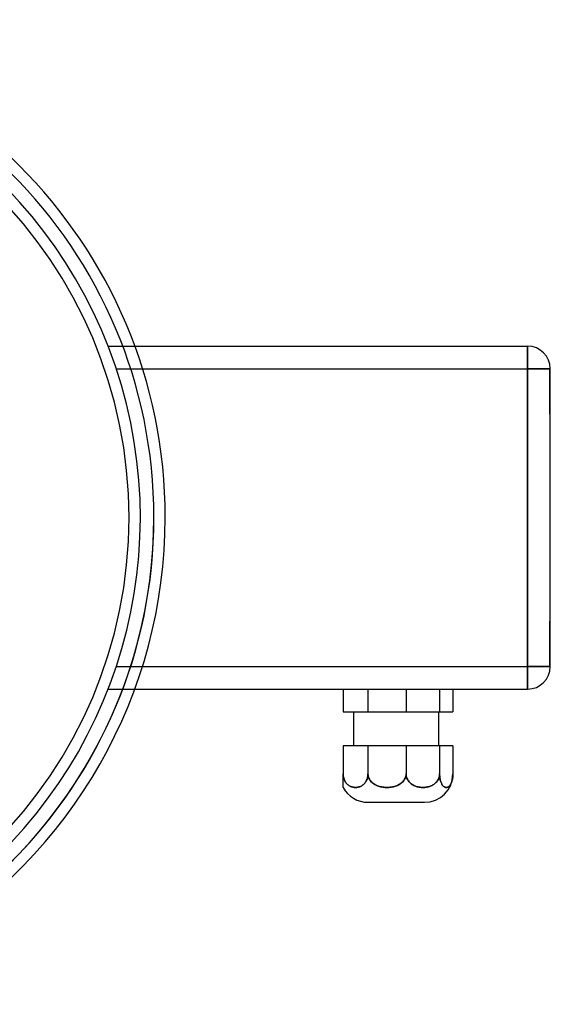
# Model space of a CAD drawing. Header units: millimetres. Extents: x -88 to 156, y -100 to 88.
# Tile 4 of 4: x 62 to 156, y -86 to 88. Entities that reach past the tile are written whole.
import ezdxf

# ---------------------------------------------------------------- set-up
doc = ezdxf.new("R2010")
doc.units = ezdxf.units.MM
doc.layers.add('HIDDEN', color=7, linetype='Continuous')
doc.layers.add('THICK', color=7, linetype='Continuous')

msp = doc.modelspace()

# ---------------------------------------------------------------- linework, layer by layer
at = {"layer": 'HIDDEN'}
for p, q in [((77.92, 30.3), (77.92, 30.3)), ((77.92, 30.3), (82.62, 30.3)), ((152, 30.3), (152, 30.3)), ((152, 26.3), (152, 30.3)), ((79.36, 26.3), (83.98, 26.3)), ((79.36, 26.3), (152, 26.3)), ((152, 26.3), (156, 26.3)), ((152, 26.3), (152, -26.3)), ((155.9, 22.3), (155.9, 26.3)), ((156, 26.3), (155.9, 26.3)), ((156, 26.3), (155.9, 26.3)), ((156, 26.3), (156, 26.3)), ((156, 26.3), (156, 26.3)), ((156, 26.3), (156, 26.3)), ((155.9, 18.3), (155.9, 22.3)), ((156, 18.3), (155.9, 18.3)), ((156, 18.3), (155.9, 18.3)), ((155.9, -22.3), (155.9, -18.3)), ((156, -18.3), (155.9, -18.3)), ((156, -18.3), (155.9, -18.3)), ((155.9, -26.3), (155.9, -22.3)), ((79.36, -26.3), (83.98, -26.3)), ((79.36, -26.3), (152, -26.3)), ((152, -30.3), (152, -26.3)), ((156, -26.3), (152, -26.3)), ((156, -26.3), (155.9, -26.3)), ((156, -26.3), (155.9, -26.3)), ((156, -26.3), (156, -26.3)), ((156, -26.3), (156, -26.3)), ((156, -26.3), (156, -26.3)), ((77.92, -30.3), (82.62, -30.3)), ((77.92, -30.3), (77.92, -30.3)), ((119.4, -30.3), (119.4, -30.3)), ((123.8, -30.3), (123.8, -34.3)), ((130.54, -30.3), (130.54, -34.3)), ((136.46, -30.3), (136.46, -34.3)), ((152, -30.3), (152, -30.3)), ((119.4, -34.3), (119.4, -34.3)), ((119.4, -40.3), (119.4, -40.3)), ((123.8, -40.3), (123.8, -45.3)), ((130.54, -40.3), (130.54, -45.3)), ((136.46, -40.3), (136.46, -45.3)), ((119.41, -45.49), (119.4, -45.3)), ((119.43, -45.68), (119.41, -45.49)), ((119.46, -45.86), (119.43, -45.68)), ((119.51, -46.04), (119.46, -45.86)), ((119.57, -46.21), (119.51, -46.04)), ((119.63, -46.38), (119.57, -46.21)), ((119.71, -46.52), (119.63, -46.38)), ((119.79, -46.66), (119.71, -46.52)), ((119.88, -46.8), (119.79, -46.66)), ((119.98, -46.92), (119.88, -46.8)), ((120.08, -47.03), (119.98, -46.92)), ((123.22, -46.92), (123.13, -47.03)), ((123.32, -46.8), (123.22, -46.92)), ((123.41, -46.66), (123.32, -46.8)), ((123.5, -46.52), (123.41, -46.66)), ((123.57, -46.38), (123.5, -46.52)), ((123.64, -46.21), (123.57, -46.38)), ((123.69, -46.04), (123.64, -46.21)), ((123.74, -45.86), (123.69, -46.04)), ((123.77, -45.68), (123.74, -45.86)), ((123.79, -45.49), (123.77, -45.68)), ((123.8, -45.3), (123.79, -45.49)), ((123.81, -45.49), (123.8, -45.3)), ((123.84, -45.68), (123.81, -45.49)), ((123.89, -45.86), (123.84, -45.68)), ((123.96, -46.04), (123.89, -45.86)), ((124.05, -46.21), (123.96, -46.04)), ((124.15, -46.38), (124.05, -46.21)), ((124.27, -46.52), (124.15, -46.38)), ((124.39, -46.66), (124.27, -46.52)), ((124.54, -46.8), (124.39, -46.66)), ((124.68, -46.92), (124.54, -46.8)), ((124.83, -47.03), (124.68, -46.92)), ((129.65, -46.92), (129.5, -47.03)), ((129.8, -46.8), (129.65, -46.92)), ((129.94, -46.66), (129.8, -46.8)), ((130.07, -46.52), (129.94, -46.66)), ((130.18, -46.38), (130.07, -46.52)), ((130.28, -46.21), (130.18, -46.38)), ((130.37, -46.04), (130.28, -46.21)), ((130.44, -45.86), (130.37, -46.04)), ((130.49, -45.68), (130.44, -45.86)), ((130.53, -45.49), (130.49, -45.68)), ((130.54, -45.3), (130.53, -45.49)), ((130.55, -45.49), (130.54, -45.3)), ((130.57, -45.68), (130.55, -45.49)), ((130.62, -45.86), (130.57, -45.68)), ((130.68, -46.04), (130.62, -45.86)), ((130.76, -46.21), (130.68, -46.04)), ((130.85, -46.38), (130.76, -46.21)), ((130.95, -46.52), (130.85, -46.38)), ((131.06, -46.66), (130.95, -46.52)), ((131.18, -46.8), (131.06, -46.66)), ((131.31, -46.92), (131.18, -46.8)), ((131.45, -47.03), (131.31, -46.92)), ((135.68, -46.92), (135.55, -47.03)), ((135.81, -46.8), (135.68, -46.92)), ((135.94, -46.66), (135.81, -46.8)), ((136.05, -46.52), (135.94, -46.66)), ((136.15, -46.38), (136.05, -46.52)), ((136.24, -46.21), (136.15, -46.38)), ((136.32, -46.04), (136.24, -46.21)), ((136.38, -45.86), (136.32, -46.04)), ((136.42, -45.68), (136.38, -45.86)), ((136.45, -45.49), (136.42, -45.68)), ((136.46, -45.3), (136.45, -45.49)), ((136.46, -45.49), (136.46, -45.3)), ((136.48, -45.68), (136.46, -45.49)), ((136.49, -45.86), (136.48, -45.68)), ((136.52, -46.04), (136.49, -45.86)), ((136.55, -46.21), (136.52, -46.04)), ((136.58, -46.38), (136.55, -46.21)), ((136.62, -46.52), (136.58, -46.38)), ((136.67, -46.66), (136.62, -46.52)), ((136.72, -46.8), (136.67, -46.66)), ((136.77, -46.92), (136.72, -46.8)), ((136.82, -47.03), (136.77, -46.92)), ((138.49, -46.92), (138.44, -47.03)), ((138.54, -46.8), (138.49, -46.92)), ((138.59, -46.66), (138.54, -46.8)), ((138.64, -46.52), (138.59, -46.66)), ((138.68, -46.38), (138.64, -46.52)), ((138.71, -46.21), (138.68, -46.38)), ((138.74, -46.04), (138.71, -46.21)), ((138.77, -45.86), (138.74, -46.04)), ((138.79, -45.68), (138.77, -45.86)), ((138.8, -45.49), (138.79, -45.68)), ((138.8, -45.3), (138.8, -45.49)), ((120.18, -47.13), (120.08, -47.03)), ((120.29, -47.22), (120.18, -47.13)), ((120.41, -47.31), (120.29, -47.22)), ((120.51, -47.38), (120.41, -47.31)), ((120.63, -47.44), (120.51, -47.38)), ((120.74, -47.5), (120.63, -47.44)), ((120.87, -47.55), (120.74, -47.5)), ((120.99, -47.59), (120.87, -47.55)), ((121.11, -47.62), (120.99, -47.59)), ((121.24, -47.65), (121.11, -47.62)), ((121.36, -47.67), (121.24, -47.65)), ((121.48, -47.68), (121.36, -47.67)), ((121.6, -47.68), (121.48, -47.68)), ((121.72, -47.68), (121.6, -47.68)), ((121.84, -47.67), (121.72, -47.68)), ((121.96, -47.65), (121.84, -47.67)), ((122.09, -47.62), (121.96, -47.65)), ((122.21, -47.59), (122.09, -47.62)), ((122.34, -47.55), (122.21, -47.59)), ((122.46, -47.5), (122.34, -47.55)), ((122.58, -47.44), (122.46, -47.5)), ((122.69, -47.38), (122.58, -47.44)), ((122.8, -47.31), (122.69, -47.38)), ((122.91, -47.22), (122.8, -47.31)), ((123.02, -47.13), (122.91, -47.22)), ((123.13, -47.03), (123.02, -47.13)), ((124.99, -47.13), (124.83, -47.03)), ((125.16, -47.22), (124.99, -47.13)), ((125.34, -47.31), (125.16, -47.22)), ((125.5, -47.38), (125.34, -47.31)), ((125.68, -47.44), (125.5, -47.38)), ((125.86, -47.5), (125.68, -47.44)), ((126.04, -47.55), (125.86, -47.5)), ((126.23, -47.59), (126.04, -47.55)), ((126.42, -47.62), (126.23, -47.59)), ((126.61, -47.65), (126.42, -47.62)), ((126.8, -47.67), (126.61, -47.65)), ((126.99, -47.68), (126.8, -47.67)), ((127.17, -47.68), (126.99, -47.68)), ((127.35, -47.68), (127.17, -47.68)), ((127.54, -47.67), (127.35, -47.68)), ((127.72, -47.65), (127.54, -47.67)), ((127.92, -47.62), (127.72, -47.65)), ((128.11, -47.59), (127.92, -47.62)), ((128.3, -47.55), (128.11, -47.59)), ((128.48, -47.5), (128.3, -47.55)), ((128.66, -47.44), (128.48, -47.5)), ((128.83, -47.38), (128.66, -47.44)), ((129, -47.31), (128.83, -47.38)), ((129.17, -47.22), (129, -47.31)), ((129.34, -47.13), (129.17, -47.22)), ((129.5, -47.03), (129.34, -47.13)), ((131.59, -47.13), (131.45, -47.03)), ((131.74, -47.22), (131.59, -47.13)), ((131.89, -47.31), (131.74, -47.22)), ((132.03, -47.38), (131.89, -47.31)), ((132.19, -47.44), (132.03, -47.38)), ((132.34, -47.5), (132.19, -47.44)), ((132.51, -47.55), (132.34, -47.5)), ((132.67, -47.59), (132.51, -47.55)), ((132.84, -47.62), (132.67, -47.59)), ((133.01, -47.65), (132.84, -47.62)), ((133.18, -47.67), (133.01, -47.65)), ((133.34, -47.68), (133.18, -47.67)), ((133.5, -47.68), (133.34, -47.68)), ((133.66, -47.68), (133.5, -47.68)), ((133.82, -47.67), (133.66, -47.68)), ((133.99, -47.65), (133.82, -47.67)), ((134.16, -47.62), (133.99, -47.65)), ((134.32, -47.59), (134.16, -47.62)), ((134.49, -47.55), (134.32, -47.59)), ((134.65, -47.5), (134.49, -47.55)), ((134.81, -47.44), (134.65, -47.5)), ((134.96, -47.38), (134.81, -47.44)), ((135.11, -47.31), (134.96, -47.38)), ((135.26, -47.22), (135.11, -47.31)), ((135.41, -47.13), (135.26, -47.22)), ((135.55, -47.03), (135.41, -47.13)), ((136.87, -47.13), (136.82, -47.03)), ((136.93, -47.22), (136.87, -47.13)), ((136.99, -47.31), (136.93, -47.22)), ((137.05, -47.38), (136.99, -47.31)), ((137.11, -47.44), (137.05, -47.38)), ((137.17, -47.5), (137.11, -47.44)), ((137.24, -47.55), (137.17, -47.5)), ((137.3, -47.59), (137.24, -47.55)), ((137.37, -47.62), (137.3, -47.59)), ((137.44, -47.65), (137.37, -47.62)), ((137.5, -47.67), (137.44, -47.65)), ((137.57, -47.68), (137.5, -47.67)), ((137.63, -47.68), (137.57, -47.68)), ((137.69, -47.68), (137.63, -47.68)), ((137.76, -47.67), (137.69, -47.68)), ((137.82, -47.65), (137.76, -47.67)), ((137.89, -47.62), (137.82, -47.65)), ((137.96, -47.59), (137.89, -47.62)), ((138.02, -47.55), (137.96, -47.59)), ((138.09, -47.5), (138.02, -47.55)), ((138.15, -47.44), (138.09, -47.5)), ((138.21, -47.38), (138.15, -47.44)), ((138.27, -47.31), (138.21, -47.38)), ((138.33, -47.22), (138.27, -47.31)), ((138.39, -47.13), (138.33, -47.22)), ((138.44, -47.03), (138.39, -47.13))]:
    msp.add_line(p, q, dxfattribs=at)
for radius, start, end in [(86, 0, 180), (86, 0, 180), (86, 0, 180), (81.6, 270, 90), (86, 270, 0), (86, 270, 0), (86, 270, 0)]:
    msp.add_arc((0, 0), radius, start, end, dxfattribs=at)
at = {"layer": 'THICK'}
for p, q in [((82.62, 30.3), (152, 30.3)), ((152, 30.3), (152, 26.3)), ((83.98, 26.3), (152, 26.3)), ((152, -26.3), (152, 26.3)), ((156, 26.3), (152, 26.3)), ((156, 22.3), (156, 26.3)), ((156, -22.3), (156, 22.3)), ((156, -26.3), (156, -22.3)), ((83.98, -26.3), (152, -26.3)), ((152, -26.3), (152, -30.3)), ((152, -26.3), (156, -26.3)), ((82.62, -30.3), (152, -30.3)), ((119.4, -30.3), (119.4, -34.3)), ((123.8, -30.3), (123.8, -34.3)), ((130.54, -30.3), (130.54, -34.3)), ((136.46, -30.3), (136.46, -34.3)), ((138.8, -30.3), (138.8, -34.3)), ((119.4, -34.3), (123.8, -34.3)), ((121.3, -40.3), (121.3, -34.3)), ((123.8, -34.3), (130.54, -34.3)), ((130.54, -34.3), (136.46, -34.3)), ((136.3, -40.3), (136.3, -34.3)), ((136.46, -34.3), (138.8, -34.3)), ((123.8, -40.3), (119.4, -40.3)), ((119.4, -40.3), (119.4, -45.3)), ((130.54, -40.3), (123.8, -40.3)), ((123.8, -40.3), (123.8, -45.3)), ((136.46, -40.3), (130.54, -40.3)), ((130.54, -40.3), (130.54, -45.3)), ((138.8, -40.3), (136.46, -40.3)), ((136.46, -40.3), (136.46, -45.3)), ((138.8, -40.3), (138.8, -45.3)), ((119.4, -45.3), (119.41, -45.49)), ((119.4, -45.48), (119.4, -45.3)), ((119.4, -45.67), (119.4, -45.48)), ((119.4, -45.84), (119.4, -45.67)), ((119.4, -46.01), (119.4, -45.84)), ((119.4, -46.18), (119.4, -46.01)), ((119.4, -46.34), (119.4, -46.18)), ((119.4, -46.48), (119.4, -46.34)), ((119.4, -46.62), (119.4, -46.48)), ((119.4, -46.75), (119.4, -46.62)), ((119.4, -46.87), (119.4, -46.75)), ((119.4, -46.98), (119.4, -46.87)), ((119.41, -45.49), (119.43, -45.68)), ((119.43, -45.68), (119.46, -45.86)), ((119.46, -45.86), (119.51, -46.04)), ((119.51, -46.04), (119.57, -46.21)), ((119.57, -46.21), (119.63, -46.38)), ((119.63, -46.38), (119.71, -46.52)), ((119.71, -46.52), (119.79, -46.66)), ((119.79, -46.66), (119.88, -46.8)), ((119.88, -46.8), (119.98, -46.92)), ((119.98, -46.92), (120.08, -47.03)), ((123.13, -47.03), (123.22, -46.92)), ((123.22, -46.92), (123.32, -46.8)), ((123.32, -46.8), (123.41, -46.66)), ((123.41, -46.66), (123.5, -46.52)), ((123.5, -46.52), (123.57, -46.38)), ((123.57, -46.38), (123.64, -46.21)), ((123.64, -46.21), (123.69, -46.04)), ((123.69, -46.04), (123.74, -45.86)), ((123.74, -45.86), (123.77, -45.68)), ((123.77, -45.68), (123.79, -45.49)), ((123.79, -45.49), (123.8, -45.3)), ((123.8, -45.3), (123.81, -45.49)), ((123.81, -45.49), (123.84, -45.68)), ((123.84, -45.68), (123.89, -45.86)), ((123.89, -45.86), (123.96, -46.04)), ((123.96, -46.04), (124.05, -46.21)), ((124.05, -46.21), (124.15, -46.38)), ((124.15, -46.38), (124.27, -46.52)), ((124.27, -46.52), (124.39, -46.66)), ((124.39, -46.66), (124.54, -46.8)), ((124.54, -46.8), (124.68, -46.92)), ((124.68, -46.92), (124.83, -47.03)), ((129.5, -47.03), (129.65, -46.92)), ((129.65, -46.92), (129.8, -46.8)), ((129.8, -46.8), (129.94, -46.66)), ((129.94, -46.66), (130.07, -46.52)), ((130.07, -46.52), (130.18, -46.38)), ((130.18, -46.38), (130.28, -46.21)), ((130.28, -46.21), (130.37, -46.04)), ((130.37, -46.04), (130.44, -45.86)), ((130.44, -45.86), (130.49, -45.68)), ((130.49, -45.68), (130.53, -45.49)), ((130.53, -45.49), (130.54, -45.3)), ((130.54, -45.3), (130.55, -45.49)), ((130.55, -45.49), (130.57, -45.68)), ((130.57, -45.68), (130.62, -45.86)), ((130.62, -45.86), (130.68, -46.04)), ((130.68, -46.04), (130.76, -46.21)), ((130.76, -46.21), (130.85, -46.38)), ((130.85, -46.38), (130.95, -46.52)), ((130.95, -46.52), (131.06, -46.66)), ((131.06, -46.66), (131.18, -46.8)), ((131.18, -46.8), (131.31, -46.92)), ((131.31, -46.92), (131.45, -47.03)), ((135.55, -47.03), (135.68, -46.92)), ((135.68, -46.92), (135.81, -46.8)), ((135.81, -46.8), (135.94, -46.66)), ((135.94, -46.66), (136.05, -46.52)), ((136.05, -46.52), (136.15, -46.38)), ((136.15, -46.38), (136.24, -46.21)), ((136.24, -46.21), (136.32, -46.04)), ((136.32, -46.04), (136.38, -45.86)), ((136.38, -45.86), (136.42, -45.68)), ((136.42, -45.68), (136.45, -45.49)), ((136.45, -45.49), (136.46, -45.3)), ((136.46, -45.3), (136.46, -45.49)), ((136.46, -45.49), (136.48, -45.68)), ((136.48, -45.68), (136.49, -45.86)), ((136.49, -45.86), (136.52, -46.04)), ((136.52, -46.04), (136.55, -46.21)), ((136.55, -46.21), (136.58, -46.38)), ((136.58, -46.38), (136.62, -46.52)), ((136.62, -46.52), (136.67, -46.66)), ((136.67, -46.66), (136.72, -46.8)), ((136.72, -46.8), (136.77, -46.92)), ((136.77, -46.92), (136.82, -47.03)), ((138.44, -47.03), (138.49, -46.92)), ((138.49, -46.92), (138.54, -46.8)), ((138.54, -46.8), (138.59, -46.66)), ((138.59, -46.66), (138.64, -46.52)), ((138.64, -46.52), (138.68, -46.38)), ((138.68, -46.38), (138.71, -46.21)), ((138.71, -46.21), (138.74, -46.04)), ((138.74, -46.04), (138.77, -45.86)), ((138.77, -45.86), (138.79, -45.68)), ((138.79, -45.68), (138.8, -45.49)), ((138.8, -45.49), (138.8, -45.3)), ((119.4, -47.08), (119.4, -46.98)), ((119.4, -47.18), (119.4, -47.08)), ((119.4, -47.26), (119.4, -47.18)), ((119.4, -47.34), (119.4, -47.26)), ((119.4, -47.4), (119.4, -47.34)), ((119.4, -47.46), (119.4, -47.4)), ((119.4, -47.51), (119.4, -47.46)), ((119.4, -47.56), (119.4, -47.51)), ((119.4, -47.6), (119.4, -47.56)), ((119.4, -47.63), (119.4, -47.6)), ((119.4, -47.65), (119.4, -47.63)), ((119.4, -47.67), (119.4, -47.65)), ((119.4, -47.68), (119.4, -47.67)), ((119.4, -47.68), (119.4, -47.68)), ((120.08, -47.03), (120.18, -47.13)), ((120.18, -47.13), (120.29, -47.22)), ((120.29, -47.22), (120.41, -47.31)), ((120.41, -47.31), (120.51, -47.38)), ((120.51, -47.38), (120.63, -47.44)), ((120.63, -47.44), (120.74, -47.5)), ((120.74, -47.5), (120.87, -47.55)), ((120.87, -47.55), (120.99, -47.59)), ((120.99, -47.59), (121.11, -47.62)), ((121.11, -47.62), (121.24, -47.65)), ((121.24, -47.65), (121.36, -47.67)), ((121.36, -47.67), (121.48, -47.68)), ((121.48, -47.68), (121.6, -47.68)), ((121.6, -47.68), (121.72, -47.68)), ((121.72, -47.68), (121.84, -47.67)), ((121.84, -47.67), (121.96, -47.65)), ((121.96, -47.65), (122.09, -47.62)), ((122.09, -47.62), (122.21, -47.59)), ((122.21, -47.59), (122.34, -47.55)), ((122.34, -47.55), (122.46, -47.5)), ((122.46, -47.5), (122.58, -47.44)), ((122.58, -47.44), (122.69, -47.38)), ((122.69, -47.38), (122.8, -47.31)), ((122.8, -47.31), (122.91, -47.22)), ((122.91, -47.22), (123.02, -47.13)), ((123.02, -47.13), (123.13, -47.03)), ((124.83, -47.03), (124.99, -47.13)), ((124.99, -47.13), (125.16, -47.22)), ((125.16, -47.22), (125.34, -47.31)), ((125.34, -47.31), (125.5, -47.38)), ((125.5, -47.38), (125.68, -47.44)), ((125.68, -47.44), (125.86, -47.5)), ((125.86, -47.5), (126.04, -47.55)), ((126.04, -47.55), (126.23, -47.59)), ((126.23, -47.59), (126.42, -47.62)), ((126.42, -47.62), (126.61, -47.65)), ((126.61, -47.65), (126.8, -47.67)), ((126.8, -47.67), (126.99, -47.68)), ((126.99, -47.68), (127.17, -47.68)), ((127.17, -47.68), (127.35, -47.68)), ((127.35, -47.68), (127.54, -47.67)), ((127.54, -47.67), (127.72, -47.65)), ((127.72, -47.65), (127.92, -47.62)), ((127.92, -47.62), (128.11, -47.59)), ((128.11, -47.59), (128.3, -47.55)), ((128.3, -47.55), (128.48, -47.5)), ((128.48, -47.5), (128.66, -47.44)), ((128.66, -47.44), (128.83, -47.38)), ((128.83, -47.38), (129, -47.31)), ((129, -47.31), (129.17, -47.22)), ((129.17, -47.22), (129.34, -47.13)), ((129.34, -47.13), (129.5, -47.03)), ((131.45, -47.03), (131.59, -47.13)), ((131.59, -47.13), (131.74, -47.22)), ((131.74, -47.22), (131.89, -47.31)), ((131.89, -47.31), (132.03, -47.38)), ((132.03, -47.38), (132.19, -47.44)), ((132.19, -47.44), (132.34, -47.5)), ((132.34, -47.5), (132.51, -47.55)), ((132.51, -47.55), (132.67, -47.59)), ((132.67, -47.59), (132.84, -47.62)), ((132.84, -47.62), (133.01, -47.65)), ((133.01, -47.65), (133.18, -47.67)), ((133.18, -47.67), (133.34, -47.68)), ((133.34, -47.68), (133.5, -47.68)), ((133.5, -47.68), (133.66, -47.68)), ((133.66, -47.68), (133.82, -47.67)), ((133.82, -47.67), (133.99, -47.65)), ((133.99, -47.65), (134.16, -47.62)), ((134.16, -47.62), (134.32, -47.59)), ((134.32, -47.59), (134.49, -47.55)), ((134.49, -47.55), (134.65, -47.5)), ((134.65, -47.5), (134.81, -47.44)), ((134.81, -47.44), (134.96, -47.38)), ((134.96, -47.38), (135.11, -47.31)), ((135.11, -47.31), (135.26, -47.22)), ((135.26, -47.22), (135.41, -47.13)), ((135.41, -47.13), (135.55, -47.03)), ((136.82, -47.03), (136.87, -47.13)), ((136.87, -47.13), (136.93, -47.22)), ((136.93, -47.22), (136.99, -47.31)), ((136.99, -47.31), (137.05, -47.38)), ((137.05, -47.38), (137.11, -47.44)), ((137.11, -47.44), (137.17, -47.5)), ((137.17, -47.5), (137.24, -47.55)), ((137.24, -47.55), (137.3, -47.59)), ((137.3, -47.59), (137.37, -47.62)), ((137.37, -47.62), (137.44, -47.65)), ((137.44, -47.65), (137.5, -47.67)), ((137.5, -47.67), (137.57, -47.68)), ((137.57, -47.68), (137.63, -47.68)), ((137.63, -47.68), (137.69, -47.68)), ((137.69, -47.68), (137.76, -47.67)), ((137.76, -47.67), (137.82, -47.65)), ((137.82, -47.65), (137.89, -47.62)), ((137.89, -47.62), (137.96, -47.59)), ((137.96, -47.59), (138.02, -47.55)), ((138.02, -47.55), (138.09, -47.5)), ((138.09, -47.5), (138.15, -47.44)), ((138.15, -47.44), (138.21, -47.38)), ((138.21, -47.38), (138.27, -47.31)), ((138.27, -47.31), (138.33, -47.22)), ((138.33, -47.22), (138.39, -47.13)), ((138.39, -47.13), (138.44, -47.03)), ((123.8, -50.3), (128.8, -50.3)), ((128.8, -50.3), (133.8, -50.3))]:
    msp.add_line(p, q, dxfattribs=at)
for centre, radius, start, end in [((0, 0), 88, 0, 180), ((0, 0), 86, 0, 180), ((0, 0), 83.6, 302.5665, 90), ((152, 26.3), 4, 0, 90), ((0, 0), 86, 301.5509, 0), ((0, 0), 88, 300.7547, 0), ((152, -26.3), 4, 270, 0), ((133.8, -45.3), 5, 270, 0), ((123.8, -45.3), 5, 208.4317, 270)]:
    msp.add_arc(centre, radius, start, end, dxfattribs=at)

doc.saveas('drawing.dxf')
